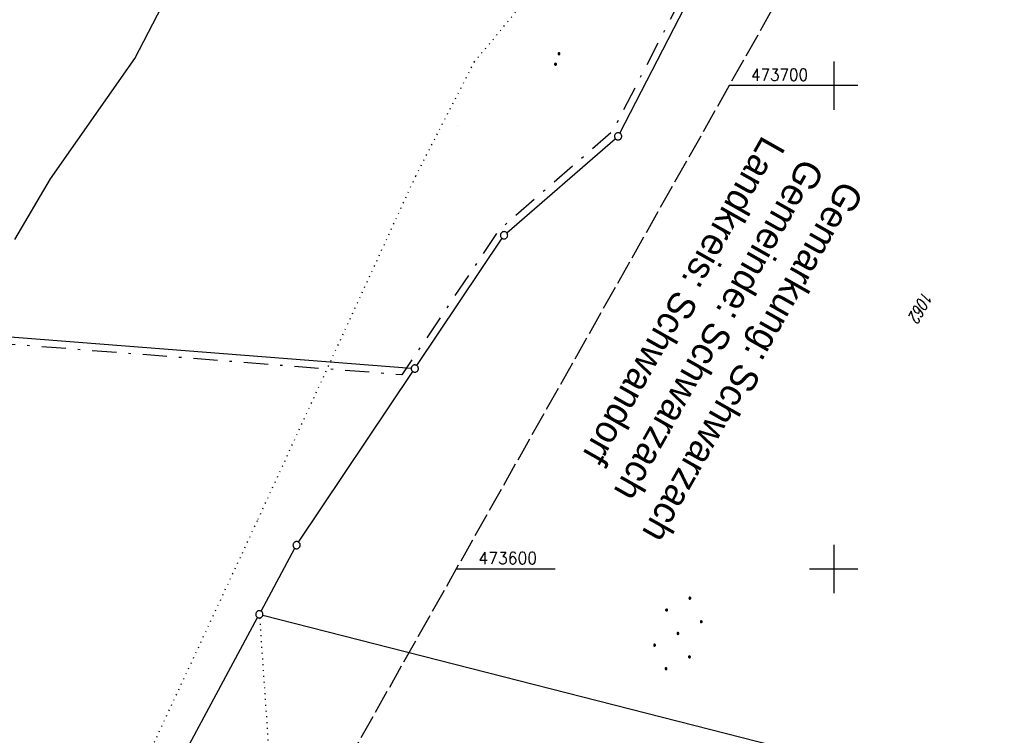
# Model space of a CAD drawing. Extents: x 510526 to 513920, y 467229 to 478797.
# Tile 232 of 256: x 511432 to 511635, y 473566 to 473714. Entities that reach past the tile are written whole.
import ezdxf

# ---------------------------------------------------------------- set-up
doc = ezdxf.new("R2010")
doc.units = 0
doc.header["$LTSCALE"] = 10
doc.header["$MEASUREMENT"] = 0
for name, pattern in [('LT00', [0]), ('LT08', [0.42, 0.2, -0.1, 0.02, -0.1]), ('LT14', [0.6, 0.5, -0.1]), ('PUNKTX2_STR', [0.6, 0.1, -0.5])]:
    doc.linetypes.add(name, pattern=pattern)
doc.layers.get('0').update_dxf_attribs({"linetype": 'LT00'})
doc.layers.add('-BLATT_92-RAND', color=7, linetype='LT14', plot=False)
for name, color, linetype in [('DFK_FLUR_NR', 250, 'LT00'), ('DFK_GZPKT', 250, 'LT00'), ('DFK_KATASTER', 250, 'LT00'), ('DFK_NUTZUNG', 250, 'LT00'), ('DFK_NUTZUNGSGRENZE', 70, 'PUNKTX2_STR'), ('DFK_TOPO-SYM', 252, 'LT00'), ('GEMEINDEGRENZE', 3, 'LT08'), ('GRENZNAME', 250, 'Continuous'), ('V92_RASTER', 250, 'LT00')]:
    doc.layers.add(name, color=color, linetype=linetype)
doc.styles.get("Standard").update_dxf_attribs({"font": 'romans.shx'})
doc.styles.add('UNIR-H', font='unir_h.shx', dxfattribs={"width": 0.8})

# ---------------------------------------------------------------- blocks, each defined once
blk = doc.blocks.new('SYMB7112')
at = {"color": 0, "linetype": 'ByBlock'}
for p, q in [((-0.13, 0.012919), (-0.13, -0.012919)), ((-0.125, -0.017105), (-0.125, 0.017105)), ((-0.12, 0.019164), (-0.12, -0.019164)), ((-0.115, -0.019796), (-0.115, 0.019796)), ((-0.11, 0.019164), (-0.11, -0.019164)), ((-0.105, -0.017105), (-0.105, 0.017105)), ((-0.1, 0.012919), (-0.1, -0.012919)), ((-0.095, -0.000126), (-0.095, 0.000146)), ((0.1, 0.012919), (0.1, -0.012919)), ((0.105, -0.017105), (0.105, 0.017105)), ((0.11, 0.019164), (0.11, -0.019164)), ((0.115, -0.019796), (0.115, 0.019796)), ((0.12, 0.019164), (0.12, -0.019164)), ((0.125, -0.017105), (0.125, 0.017105)), ((0.13, 0.012919), (0.13, -0.012919)), ((0.135, -0.000126), (0.135, 0.000146))]:
    blk.add_line(p, q, dxfattribs=at)
for points in [[(-0.095, 0), (-0.096981, 0.008678), (-0.10253, 0.015637), (-0.11055, 0.019499), (-0.11945, 0.019499), (-0.12747, 0.015637), (-0.133019, 0.008678), (-0.135, 0)], [(-0.135, 0), (-0.133019, -0.008678), (-0.12747, -0.015637), (-0.11945, -0.019499), (-0.11055, -0.019499), (-0.10253, -0.015637), (-0.096981, -0.008678), (-0.095, 0)], [(0.135, 0), (0.133019, 0.008678), (0.12747, 0.015637), (0.11945, 0.019499), (0.11055, 0.019499), (0.10253, 0.015637), (0.096981, 0.008678), (0.095, 0)], [(0.095, 0), (0.096981, -0.008678), (0.10253, -0.015637), (0.11055, -0.019499), (0.11945, -0.019499), (0.12747, -0.015637), (0.133019, -0.008678), (0.135, 0)]]:
    blk.add_lwpolyline(points, dxfattribs=at)
blk = doc.blocks.new('SYMB7301')
at = {"color": 0, "linetype": 'ByBlock'}
for p, q in [((-0.128693, 0), (0, 0.128693)), ((0, -0.128693), (-0.128693, 0)), ((0, 0.128693), (0.128693, 0)), ((0.128693, 0), (0, -0.128693)), ((0.000059, -0.009738), (0.000059, 0.009897)), ((-0.00901, -0.004339), (-0.002225, -0.009749))]:
    blk.add_line(p, q, dxfattribs=at)
for points in [[(-0.002225, 0.009749), (-0.00901, 0.004339), (-0.00901, -0.004339)], [(0.01, 0), (0.006235, 0.007818), (-0.002225, 0.009749)], [(-0.002225, -0.009749), (0.006235, -0.007818), (0.01, 0)]]:
    blk.add_lwpolyline(points, dxfattribs=at)
blk = doc.blocks.new('SYMB7010')
at = {"color": 0, "linetype": 'ByBlock'}
for points in [[(-0.031408, 0.499213), (-0.093728, 0.49134), (-0.15457, 0.475719), (-0.212975, 0.452595), (-0.268021, 0.422333), (-0.31884, 0.385411), (-0.36463, 0.342411), (-0.40467, 0.29401), (-0.438329, 0.240973), (-0.465074, 0.184136), (-0.484486, 0.124395), (-0.496256, 0.062692), (-0.5002, 0)], [(-0.5002, 0), (-0.496256, -0.062692), (-0.484486, -0.124395), (-0.465075, -0.184136), (-0.438329, -0.240973), (-0.404671, -0.29401), (-0.36463, -0.342411), (-0.31884, -0.385411), (-0.268021, -0.422333), (-0.212975, -0.452595), (-0.154571, -0.475719), (-0.093728, -0.49134), (-0.031408, -0.499213), (0.031408, -0.499213)], [(0.5002, 0), (0.496256, 0.062692), (0.484485, 0.124395), (0.465074, 0.184136), (0.438329, 0.240973), (0.40467, 0.29401), (0.36463, 0.342411), (0.31884, 0.385411), (0.268021, 0.422333), (0.212975, 0.452595), (0.15457, 0.475719), (0.093728, 0.49134), (0.031408, 0.499213), (-0.031408, 0.499213)], [(0.031408, -0.499213), (0.093728, -0.491341), (0.15457, -0.475719), (0.212975, -0.452595), (0.268021, -0.422333), (0.31884, -0.385411), (0.36463, -0.342411), (0.404671, -0.294011), (0.438329, -0.240974), (0.465075, -0.184136), (0.484486, -0.124395), (0.496256, -0.062692), (0.500201, 0)]]:
    blk.add_lwpolyline(points, dxfattribs=at)
blk = doc.blocks.new('Ackerland7')
at = {"layer": 'DFK_NUTZUNG', "color": 0, "linetype": 'ByBlock'}
for p, q in [((-4, 3.93), (-4, 3.67)), ((-3.95, 3.63), (-3.95, 3.97)), ((-3.9, 3.99), (-3.9, 3.61)), ((-3.85, 3.6), (-3.85, 4)), ((-3.8, 3.99), (-3.8, 3.61)), ((-3.75, 3.63), (-3.75, 3.97)), ((-3.7, 3.93), (-3.7, 3.67)), ((-3.65, 3.8), (-3.65, 3.8)), ((3.7, 3.93), (3.7, 3.67)), ((3.75, 3.63), (3.75, 3.97)), ((3.8, 3.99), (3.8, 3.61)), ((3.85, 3.6), (3.85, 4)), ((3.9, 3.99), (3.9, 3.61)), ((3.95, 3.63), (3.95, 3.97)), ((4, 3.93), (4, 3.67)), ((4.05, 3.8), (4.05, 3.8)), ((-7.85, 0.13), (-7.85, -0.13)), ((-7.8, -0.17), (-7.8, 0.17)), ((-7.75, 0.19), (-7.75, -0.19)), ((-7.7, -0.2), (-7.7, 0.2)), ((-7.65, 0.19), (-7.65, -0.19)), ((-7.6, -0.17), (-7.6, 0.17)), ((-7.55, 0.13), (-7.55, -0.13)), ((-7.5, 0), (-7.5, 0)), ((-0.15, 0.13), (-0.15, -0.13)), ((-0.1, -0.17), (-0.1, 0.17)), ((-0.05, 0.19), (-0.05, -0.19)), ((0, -0.2), (0, 0.2)), ((0.05, 0.19), (0.05, -0.19)), ((0.1, -0.17), (0.1, 0.17)), ((0.15, 0.13), (0.15, -0.13)), ((0.2, 0), (0.2, 0)), ((7.55, 0.13), (7.55, -0.13)), ((7.6, -0.17), (7.6, 0.17)), ((7.65, 0.19), (7.65, -0.19)), ((7.7, -0.2), (7.7, 0.2)), ((7.75, 0.19), (7.75, -0.19)), ((7.8, -0.17), (7.8, 0.17)), ((7.85, 0.13), (7.85, -0.13)), ((7.9, 0), (7.9, 0)), ((-4, -3.67), (-4, -3.93)), ((-3.95, -3.97), (-3.95, -3.63)), ((-3.9, -3.61), (-3.9, -3.99)), ((-3.85, -4), (-3.85, -3.6)), ((-3.8, -3.61), (-3.8, -3.99)), ((-3.75, -3.97), (-3.75, -3.63)), ((-3.7, -3.67), (-3.7, -3.93)), ((-3.65, -3.8), (-3.65, -3.8)), ((3.7, -3.67), (3.7, -3.93)), ((3.75, -3.97), (3.75, -3.63)), ((3.8, -3.61), (3.8, -3.99)), ((3.85, -4), (3.85, -3.6)), ((3.9, -3.61), (3.9, -3.99)), ((3.95, -3.97), (3.95, -3.63)), ((4, -3.67), (4, -3.93)), ((4.05, -3.8), (4.05, -3.8))]:
    blk.add_line(p, q, dxfattribs=at)
for points in [[(-3.65, 3.8), (-3.67, 3.89), (-3.73, 3.96), (-3.81, 3.99), (-3.89, 3.99), (-3.97, 3.96), (-4.03, 3.89), (-4.05, 3.8), (-4.03, 3.71), (-3.97, 3.64), (-3.89, 3.6), (-3.81, 3.6), (-3.73, 3.64), (-3.67, 3.71), (-3.65, 3.8)], [(4.05, 3.8), (4.03, 3.89), (3.97, 3.96), (3.89, 3.99), (3.81, 3.99), (3.73, 3.96), (3.67, 3.89), (3.65, 3.8), (3.67, 3.71), (3.73, 3.64), (3.81, 3.61), (3.89, 3.61), (3.97, 3.64), (4.03, 3.71), (4.05, 3.8)], [(-7.5, 0), (-7.52, 0.09), (-7.58, 0.16), (-7.66, 0.19), (-7.74, 0.19), (-7.82, 0.16), (-7.88, 0.09), (-7.9, 0)], [(0.2, 0), (0.18, 0.09), (0.12, 0.16), (0.04, 0.19), (-0.04, 0.19), (-0.12, 0.16), (-0.18, 0.09), (-0.2, 0)], [(-0.2, 0), (-0.18, -0.09), (-0.12, -0.16), (-0.04, -0.19), (0.04, -0.19), (0.12, -0.16), (0.18, -0.09), (0.2, 0)], [(7.9, 0), (7.88, 0.09), (7.82, 0.16), (7.74, 0.19), (7.66, 0.19), (7.58, 0.16), (7.52, 0.09), (7.5, 0)], [(7.5, 0), (7.52, -0.09), (7.58, -0.16), (7.66, -0.19), (7.74, -0.19), (7.82, -0.16), (7.88, -0.09), (7.9, 0)], [(-7.9, 0), (-7.88, -0.09), (-7.82, -0.16), (-7.74, -0.19), (-7.66, -0.19), (-7.58, -0.16), (-7.52, -0.09), (-7.5, 0)], [(-3.65, -3.8), (-3.67, -3.71), (-3.73, -3.64), (-3.81, -3.61), (-3.89, -3.61), (-3.97, -3.64), (-4.03, -3.71), (-4.05, -3.8), (-4.03, -3.89), (-3.97, -3.96), (-3.89, -3.99), (-3.81, -3.99), (-3.73, -3.96), (-3.67, -3.89), (-3.65, -3.8)], [(4.05, -3.8), (4.03, -3.71), (3.97, -3.64), (3.89, -3.61), (3.81, -3.61), (3.73, -3.64), (3.67, -3.71), (3.65, -3.8), (3.67, -3.89), (3.73, -3.96), (3.81, -3.99), (3.89, -3.99), (3.97, -3.96), (4.03, -3.89), (4.05, -3.8)]]:
    blk.add_lwpolyline(points, dxfattribs=at)

msp = doc.modelspace()

# ---------------------------------------------------------------- linework, layer by layer
at = {"layer": '-BLATT_92-RAND'}
msp.add_lwpolyline([(511779.03, 474055.25), (511324.06, 473249.87), (511573.95, 473108.71), (512028.91, 473914.09), (511779.03, 474055.25)], dxfattribs=at)
at = {"layer": 'DFK_KATASTER'}
for p, q in [((511555.69, 473690.18), (511589.95, 473756.58)), ((511455.32, 473705.63), (511466.87, 473727.83)), ((511437.87, 473680.68), (511455.32, 473705.63)), ((511532.32, 473669.53), (511554.78, 473689.02)), ((511430.47, 473668.18), (511437.87, 473680.68)), ((511513.7, 473642.08), (511531.33, 473668.42)), ((511416.32, 473649.02), (511512.53, 473641.52)), ((511489.24, 473605.55), (511512.86, 473640.84)), ((511481.47, 473591.28), (511488.46, 473604.27)), ((511481.84, 473590.43), (511658.63, 473545.38)), ((511461.06, 473553.4), (511480.75, 473589.96))]:
    msp.add_line(p, q, dxfattribs=at)
at = {"layer": 'DFK_NUTZUNGSGRENZE', "ltscale": 0.2}
for p, q in [((511525.58, 473704.87), (511575.45, 473764.91)), ((511513.47, 473681.28), (511525.58, 473704.87)), ((511480.84, 473610.27), (511513.47, 473681.28)), ((511454.81, 473554.34), (511480.84, 473610.27)), ((511481.16, 473589.87), (511485.53, 473526.01))]:
    msp.add_line(p, q, dxfattribs=at)
at = {"layer": 'GEMEINDEGRENZE', "ltscale": 2.5, "flags": 128}
msp.add_lwpolyline([(512449.04, 475402.04), (512420.18, 475407.56), (512394.81, 475414.05), (512349.27, 475430.89), (512332.55, 475438.84), (512267.81, 475490.73), (512251.31, 475522.19), (512242.37, 475555.3), (512229.97, 475584.98), (512227.01, 475610.4), (512238.86, 475661.14), (512275.55, 475791.69), (512297.96, 475860.4), (512299.32, 475864.34), (512322.1, 475898.59), (512340.39, 475931.96), (512366.59, 476019.31), (512318.09, 476028.59), (512312.28, 476031.12), (512305.69, 476033.81), (512287.82, 475996.96), (512243.16, 475928.69), (512232.75, 475919.29), (512200.58, 475820.9), (512193.73, 475799.02), (512174.8, 475704.06), (512153.08, 475591.51), (512137.53, 475520.72), (512131.52, 475505.41), (512079.51, 475365.74), (512045.16, 475285.06), (511996.85, 475193.51), (511968.58, 475139.95), (511923.93, 475031.14), (511909.15, 474966.23), (511901.23, 474898.74), (511940.21, 474729.59), (511948.11, 474671.17), (511959.93, 474649.28), (511949.37, 474579.35), (511923.59, 474424.01), (511922.29, 474397.28), (511902.07, 474265.53), (511883.42, 474171.19), (511840.83, 474046.67), (511811.06, 474002.19), (511789.86, 473974.02), (511738.64, 473910.57), (511734.93, 473905.97), (511711.9, 473880.46), (511676.78, 473841.54), (511661.06, 473825.37), (511656.15, 473820.18), (511647.79, 473811.31), (511604.86, 473771.83), (511589.09, 473758.2), (511554.15, 473690.45), (511530.62, 473670.04), (511510.61, 473640.16), (511417.15, 473647.45), (511399.93, 473617.63), (511399.3, 473598.99), (511391.57, 473572.16), (511385.53, 473532.59), (511382.42, 473506.57), (511379.56, 473490.69), (511376.76, 473467.53), (511377.2, 473446.76), (511375.16, 473429.8), (511374.8, 473404.87), (511375.41, 473387.27), (511377.46, 473378.27), (511379.75, 473364.15), (511381.83, 473342.87), (511384.51, 473307.86), (511383.01, 473292.21), (511378.94, 473272.5), (511363.92, 473241.63), (511343.54, 473221.82), (511333.86, 473218.85), (511320.58, 473208.55), (511312.84, 473198.8), (511304.61, 473186.13), (511295.34, 473174.25), (511276.67, 473143.26), (511247.06, 473107.83), (511220.15, 473075.52), (511209.96, 473060.18), (511192.69, 473040.29), (511159.71, 473009.47), (511137.79, 472985.62), (511138.23, 472997.66), (511133.95, 473001.3), (511127.75, 472996.4), (511117.54, 472978.81), (511095.45, 472960.68), (511068.72, 472945.37), (511062.62, 472935.67), (511054.27, 472932.27), (511004.99, 472918.68), (510993.39, 472905.55), (510985.6, 472889.86), (510969.16, 472866.89), (510956.82, 472847.22), (510952.63, 472840.3), (510942.14, 472834.76), (510925.19, 472825.03), (510922.97, 472827.25), (510875.46, 472874.79), (510825.13, 472925.2), (510821.3, 472929.06), (510869.78, 472985.54), (510927.92, 473053.12), (510935.97, 473062.47), (510982.9, 473117.01), (510983.35, 473117.61), (510990.27, 473126.7), (510995.26, 473137.2), (510997.98, 473148.98), (510999.63, 473159.45), (511014.29, 473252.43)], dxfattribs=at)
at = {"layer": 'V92_RASTER'}
for p, q in [((511600, 473705), (511600, 473695)), ((511605, 473700), (511578.34, 473700)), ((511600, 473605), (511600, 473595)), ((511521.85, 473600), (511542.33, 473600)), ((511595, 473600), (511605, 473600))]:
    msp.add_line(p, q, dxfattribs=at)

# ---------------------------------------------------------------- block references
at = {"layer": 'DFK_GZPKT', "xscale": 1.499999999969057, "yscale": 1.5, "zscale": 1.5, "rotation": 251.2881100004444}
for p in [(511555.35, 473689.51), (511531.75, 473669.04), (511513.28, 473641.46), (511488.82, 473604.93), (511481.11, 473590.62)]:
    msp.add_blockref('SYMB7010', p, dxfattribs=at)
at = {"layer": 'DFK_NUTZUNG', "xscale": 10, "yscale": 10, "zscale": 10, "rotation": 251.28826}
msp.add_blockref('SYMB7112', (511542.76, 473705.5), dxfattribs=at)
at = {"layer": 'DFK_NUTZUNG', "rotation": 251.2883000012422}
msp.add_blockref('Ackerland7', (511567.75, 473586.66), dxfattribs=at)
at = {"layer": 'DFK_TOPO-SYM', "xscale": 0.1, "yscale": 0.1, "zscale": 0.1, "rotation": 359.99968}
msp.add_blockref('SYMB7301', (511522.17, 473691.73), dxfattribs=at)

# ---------------------------------------------------------------- texts
at = {"layer": 'DFK_FLUR_NR', "oblique": 13.754, "width": 0.75}
msp.add_text('1062', height=2.5, rotation=240.5376, dxfattribs=at).set_placement((511618.49, 473657.72))
at = {"layer": 'GRENZNAME', "insert": (511606.39, 473677.97), "char_height": 5.6, "width": 93.2904, "attachment_point": 1, "rotation": 240.5376, "style": 'UNIR-H'}
msp.add_mtext('{\\W1;Gemarkung: Schwarzach\\PGemeinde: Schwarzach\\PLandkreis: Schwandorf}', dxfattribs=at)
at = {"layer": 'V92_RASTER'}
for s, width, p in [(' 473700', 0.915, (511581.32, 473701)), (' 473600', 0.944, (511524.83, 473601))]:
    msp.add_text(s, height=2.5, rotation=0.0018, dxfattribs=dict(at, width=width)).set_placement(p)

doc.saveas('drawing.dxf')
